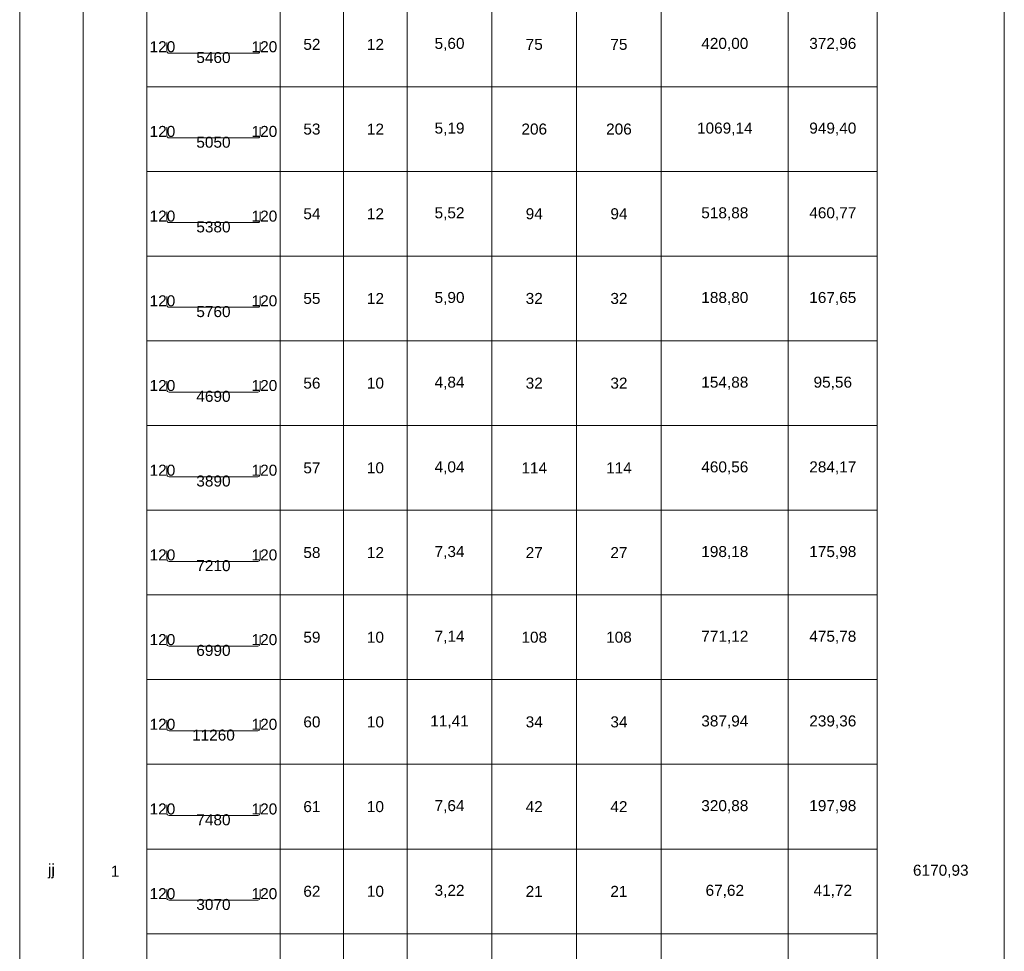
# Model space of a CAD drawing. Extents: x -1474 to 1760906, y -670977 to 75879.
# Tile 4 of 18: x 1646022 to 1650672, y -657766 to -653366. Entities that reach past the tile are written whole.
import ezdxf
from ezdxf.enums import TextEntityAlignment as Align

# ---------------------------------------------------------------- set-up
doc = ezdxf.new("R2010")
doc.units = 0
doc.header["$LTSCALE"] = 10
doc.header["$MEASUREMENT"] = 0
doc.layers.add('P-Linia1', color=3, linetype='Continuous', lineweight=40)
doc.styles.add('style2', font='arial.ttf', dxfattribs={"height": 40})

msp = doc.modelspace()

# ---------------------------------------------------------------- linework, layer by layer
at = {"layer": 'P-Linia1', "color": 2, "lineweight": 15}
for p, q in [((1646021.5298, -665093.199), (1646021.5298, -649173.199)), ((1650671.5298, -649173.199), (1650671.5298, -665093.199)), ((1646021.5298, -665093.199), (1646021.5298, -649683.199)), ((1646321.5298, -649683.199), (1646321.5298, -665093.199)), ((1646321.5298, -665093.199), (1646321.5298, -649683.199)), ((1646621.5298, -649683.199), (1646621.5298, -665093.199)), ((1650071.5298, -665093.199), (1650071.5298, -649683.199)), ((1650671.5298, -649683.199), (1650671.5298, -665093.199)), ((1646621.5298, -653683.199), (1646621.5298, -653283.199)), ((1647251.5298, -653283.199), (1647251.5298, -653683.199)), ((1647251.5298, -653683.199), (1647251.5298, -653283.199)), ((1647551.5298, -653283.199), (1647551.5298, -653683.199)), ((1647551.5298, -653683.199), (1647551.5298, -653283.199)), ((1647851.5298, -653283.199), (1647851.5298, -653683.199)), ((1647851.5298, -653683.199), (1647851.5298, -653283.199)), ((1648251.5298, -653283.199), (1648251.5298, -653683.199)), ((1648251.5298, -653683.199), (1648251.5298, -653283.199)), ((1648651.5298, -653283.199), (1648651.5298, -653683.199)), ((1648651.5298, -653683.199), (1648651.5298, -653283.199)), ((1649051.5298, -653283.199), (1649051.5298, -653683.199)), ((1649051.5298, -653683.199), (1649051.5298, -653283.199)), ((1649651.5298, -653283.199), (1649651.5298, -653683.199)), ((1649651.5298, -653683.199), (1649651.5298, -653283.199)), ((1650071.5298, -653283.199), (1650071.5298, -653683.199)), ((1646716.04767, -653474.34906), (1646716.04767, -653513.81108)), ((1647157.01194, -653513.81108), (1647157.01194, -653474.34906)), ((1646726.85557, -653524.61899), (1647146.20404, -653524.61899)), ((1647251.5298, -653683.199), (1646621.5298, -653683.199)), ((1646621.5298, -653683.199), (1647251.5298, -653683.199)), ((1646621.5298, -654083.199), (1646621.5298, -653683.199)), ((1647551.5298, -653683.199), (1647251.5298, -653683.199)), ((1647251.5298, -653683.199), (1647251.5298, -654083.199)), ((1647251.5298, -653683.199), (1647551.5298, -653683.199)), ((1647251.5298, -654083.199), (1647251.5298, -653683.199)), ((1647851.5298, -653683.199), (1647551.5298, -653683.199)), ((1647551.5298, -653683.199), (1647551.5298, -654083.199)), ((1647551.5298, -653683.199), (1647851.5298, -653683.199)), ((1647551.5298, -654083.199), (1647551.5298, -653683.199)), ((1648251.5298, -653683.199), (1647851.5298, -653683.199)), ((1647851.5298, -653683.199), (1647851.5298, -654083.199)), ((1647851.5298, -653683.199), (1648251.5298, -653683.199)), ((1647851.5298, -654083.199), (1647851.5298, -653683.199)), ((1648651.5298, -653683.199), (1648251.5298, -653683.199)), ((1648251.5298, -653683.199), (1648251.5298, -654083.199)), ((1648251.5298, -653683.199), (1648651.5298, -653683.199)), ((1648251.5298, -654083.199), (1648251.5298, -653683.199)), ((1649051.5298, -653683.199), (1648651.5298, -653683.199)), ((1648651.5298, -653683.199), (1648651.5298, -654083.199)), ((1648651.5298, -653683.199), (1649051.5298, -653683.199)), ((1648651.5298, -654083.199), (1648651.5298, -653683.199)), ((1649651.5298, -653683.199), (1649051.5298, -653683.199)), ((1649051.5298, -653683.199), (1649051.5298, -654083.199)), ((1649051.5298, -653683.199), (1649651.5298, -653683.199)), ((1649051.5298, -654083.199), (1649051.5298, -653683.199)), ((1650071.5298, -653683.199), (1649651.5298, -653683.199)), ((1649651.5298, -653683.199), (1649651.5298, -654083.199)), ((1649651.5298, -653683.199), (1650071.5298, -653683.199)), ((1649651.5298, -654083.199), (1649651.5298, -653683.199)), ((1650071.5298, -653683.199), (1650071.5298, -654083.199)), ((1646716.04767, -653874.34906), (1646716.04767, -653913.81108)), ((1647157.01194, -653913.81108), (1647157.01194, -653874.34906)), ((1646726.85557, -653924.61899), (1647146.20404, -653924.61899)), ((1647251.5298, -654083.199), (1646621.5298, -654083.199)), ((1646621.5298, -654083.199), (1647251.5298, -654083.199)), ((1646621.5298, -654483.199), (1646621.5298, -654083.199)), ((1647551.5298, -654083.199), (1647251.5298, -654083.199)), ((1647251.5298, -654083.199), (1647251.5298, -654483.199)), ((1647251.5298, -654083.199), (1647551.5298, -654083.199)), ((1647251.5298, -654483.199), (1647251.5298, -654083.199)), ((1647851.5298, -654083.199), (1647551.5298, -654083.199)), ((1647551.5298, -654083.199), (1647551.5298, -654483.199)), ((1647551.5298, -654083.199), (1647851.5298, -654083.199)), ((1647551.5298, -654483.199), (1647551.5298, -654083.199)), ((1648251.5298, -654083.199), (1647851.5298, -654083.199)), ((1647851.5298, -654083.199), (1647851.5298, -654483.199)), ((1647851.5298, -654083.199), (1648251.5298, -654083.199)), ((1647851.5298, -654483.199), (1647851.5298, -654083.199)), ((1648651.5298, -654083.199), (1648251.5298, -654083.199)), ((1648251.5298, -654083.199), (1648251.5298, -654483.199)), ((1648251.5298, -654083.199), (1648651.5298, -654083.199)), ((1648251.5298, -654483.199), (1648251.5298, -654083.199)), ((1649051.5298, -654083.199), (1648651.5298, -654083.199)), ((1648651.5298, -654083.199), (1648651.5298, -654483.199)), ((1648651.5298, -654083.199), (1649051.5298, -654083.199)), ((1648651.5298, -654483.199), (1648651.5298, -654083.199)), ((1649651.5298, -654083.199), (1649051.5298, -654083.199)), ((1649051.5298, -654083.199), (1649051.5298, -654483.199)), ((1649051.5298, -654083.199), (1649651.5298, -654083.199)), ((1649051.5298, -654483.199), (1649051.5298, -654083.199)), ((1650071.5298, -654083.199), (1649651.5298, -654083.199)), ((1649651.5298, -654083.199), (1649651.5298, -654483.199)), ((1649651.5298, -654083.199), (1650071.5298, -654083.199)), ((1649651.5298, -654483.199), (1649651.5298, -654083.199)), ((1650071.5298, -654083.199), (1650071.5298, -654483.199)), ((1646716.04767, -654274.34906), (1646716.04767, -654313.81108)), ((1647157.01194, -654313.81108), (1647157.01194, -654274.34906)), ((1646726.85557, -654324.61899), (1647146.20404, -654324.61899)), ((1647251.5298, -654483.199), (1646621.5298, -654483.199)), ((1646621.5298, -654483.199), (1647251.5298, -654483.199)), ((1646621.5298, -654883.199), (1646621.5298, -654483.199)), ((1647551.5298, -654483.199), (1647251.5298, -654483.199)), ((1647251.5298, -654483.199), (1647251.5298, -654883.199)), ((1647251.5298, -654483.199), (1647551.5298, -654483.199)), ((1647251.5298, -654883.199), (1647251.5298, -654483.199)), ((1647851.5298, -654483.199), (1647551.5298, -654483.199)), ((1647551.5298, -654483.199), (1647551.5298, -654883.199)), ((1647551.5298, -654483.199), (1647851.5298, -654483.199)), ((1647551.5298, -654883.199), (1647551.5298, -654483.199)), ((1648251.5298, -654483.199), (1647851.5298, -654483.199)), ((1647851.5298, -654483.199), (1647851.5298, -654883.199)), ((1647851.5298, -654483.199), (1648251.5298, -654483.199)), ((1647851.5298, -654883.199), (1647851.5298, -654483.199)), ((1648651.5298, -654483.199), (1648251.5298, -654483.199)), ((1648251.5298, -654483.199), (1648251.5298, -654883.199)), ((1648251.5298, -654483.199), (1648651.5298, -654483.199)), ((1648251.5298, -654883.199), (1648251.5298, -654483.199)), ((1649051.5298, -654483.199), (1648651.5298, -654483.199)), ((1648651.5298, -654483.199), (1648651.5298, -654883.199)), ((1648651.5298, -654483.199), (1649051.5298, -654483.199)), ((1648651.5298, -654883.199), (1648651.5298, -654483.199)), ((1649651.5298, -654483.199), (1649051.5298, -654483.199)), ((1649051.5298, -654483.199), (1649051.5298, -654883.199)), ((1649051.5298, -654483.199), (1649651.5298, -654483.199)), ((1649051.5298, -654883.199), (1649051.5298, -654483.199)), ((1650071.5298, -654483.199), (1649651.5298, -654483.199)), ((1649651.5298, -654483.199), (1649651.5298, -654883.199)), ((1649651.5298, -654483.199), (1650071.5298, -654483.199)), ((1649651.5298, -654883.199), (1649651.5298, -654483.199)), ((1650071.5298, -654483.199), (1650071.5298, -654883.199)), ((1646716.04767, -654674.34906), (1646716.04767, -654713.81108)), ((1647157.01194, -654713.81108), (1647157.01194, -654674.34906)), ((1646726.85557, -654724.61899), (1647146.20404, -654724.61899)), ((1647251.5298, -654883.199), (1646621.5298, -654883.199)), ((1646621.5298, -654883.199), (1647251.5298, -654883.199)), ((1646621.5298, -655283.199), (1646621.5298, -654883.199)), ((1647551.5298, -654883.199), (1647251.5298, -654883.199)), ((1647251.5298, -654883.199), (1647251.5298, -655283.199)), ((1647251.5298, -654883.199), (1647551.5298, -654883.199)), ((1647251.5298, -655283.199), (1647251.5298, -654883.199)), ((1647851.5298, -654883.199), (1647551.5298, -654883.199)), ((1647551.5298, -654883.199), (1647551.5298, -655283.199)), ((1647551.5298, -654883.199), (1647851.5298, -654883.199)), ((1647551.5298, -655283.199), (1647551.5298, -654883.199)), ((1648251.5298, -654883.199), (1647851.5298, -654883.199)), ((1647851.5298, -654883.199), (1647851.5298, -655283.199)), ((1647851.5298, -654883.199), (1648251.5298, -654883.199)), ((1647851.5298, -655283.199), (1647851.5298, -654883.199)), ((1648651.5298, -654883.199), (1648251.5298, -654883.199)), ((1648251.5298, -654883.199), (1648251.5298, -655283.199)), ((1648251.5298, -654883.199), (1648651.5298, -654883.199)), ((1648251.5298, -655283.199), (1648251.5298, -654883.199)), ((1649051.5298, -654883.199), (1648651.5298, -654883.199)), ((1648651.5298, -654883.199), (1648651.5298, -655283.199)), ((1648651.5298, -654883.199), (1649051.5298, -654883.199)), ((1648651.5298, -655283.199), (1648651.5298, -654883.199)), ((1649651.5298, -654883.199), (1649051.5298, -654883.199)), ((1649051.5298, -654883.199), (1649051.5298, -655283.199)), ((1649051.5298, -654883.199), (1649651.5298, -654883.199)), ((1649051.5298, -655283.199), (1649051.5298, -654883.199)), ((1650071.5298, -654883.199), (1649651.5298, -654883.199)), ((1649651.5298, -654883.199), (1649651.5298, -655283.199)), ((1649651.5298, -654883.199), (1650071.5298, -654883.199)), ((1649651.5298, -655283.199), (1649651.5298, -654883.199)), ((1650071.5298, -654883.199), (1650071.5298, -655283.199)), ((1646716.04767, -655074.12858), (1646716.04767, -655114.03156)), ((1647157.01194, -655114.03156), (1647157.01194, -655074.12858)), ((1646726.85557, -655124.83947), (1647146.20404, -655124.83947)), ((1647251.5298, -655283.199), (1646621.5298, -655283.199)), ((1646621.5298, -655283.199), (1647251.5298, -655283.199)), ((1646621.5298, -655683.199), (1646621.5298, -655283.199)), ((1647551.5298, -655283.199), (1647251.5298, -655283.199)), ((1647251.5298, -655283.199), (1647251.5298, -655683.199)), ((1647251.5298, -655283.199), (1647551.5298, -655283.199)), ((1647251.5298, -655683.199), (1647251.5298, -655283.199)), ((1647851.5298, -655283.199), (1647551.5298, -655283.199)), ((1647551.5298, -655283.199), (1647551.5298, -655683.199)), ((1647551.5298, -655283.199), (1647851.5298, -655283.199)), ((1647551.5298, -655683.199), (1647551.5298, -655283.199)), ((1648251.5298, -655283.199), (1647851.5298, -655283.199)), ((1647851.5298, -655283.199), (1647851.5298, -655683.199)), ((1647851.5298, -655283.199), (1648251.5298, -655283.199)), ((1647851.5298, -655683.199), (1647851.5298, -655283.199)), ((1648651.5298, -655283.199), (1648251.5298, -655283.199)), ((1648251.5298, -655283.199), (1648251.5298, -655683.199)), ((1648251.5298, -655283.199), (1648651.5298, -655283.199)), ((1648251.5298, -655683.199), (1648251.5298, -655283.199)), ((1649051.5298, -655283.199), (1648651.5298, -655283.199)), ((1648651.5298, -655283.199), (1648651.5298, -655683.199)), ((1648651.5298, -655283.199), (1649051.5298, -655283.199)), ((1648651.5298, -655683.199), (1648651.5298, -655283.199)), ((1649651.5298, -655283.199), (1649051.5298, -655283.199)), ((1649051.5298, -655283.199), (1649051.5298, -655683.199)), ((1649051.5298, -655283.199), (1649651.5298, -655283.199)), ((1649051.5298, -655683.199), (1649051.5298, -655283.199)), ((1650071.5298, -655283.199), (1649651.5298, -655283.199)), ((1649651.5298, -655283.199), (1649651.5298, -655683.199)), ((1649651.5298, -655283.199), (1650071.5298, -655283.199)), ((1649651.5298, -655683.199), (1649651.5298, -655283.199)), ((1650071.5298, -655283.199), (1650071.5298, -655683.199)), ((1646716.04767, -655474.12858), (1646716.04767, -655514.03156)), ((1647157.01194, -655514.03156), (1647157.01194, -655474.12858)), ((1646726.85557, -655524.83947), (1647146.20404, -655524.83947)), ((1647251.5298, -655683.199), (1646621.5298, -655683.199)), ((1646621.5298, -655683.199), (1647251.5298, -655683.199)), ((1646621.5298, -656083.199), (1646621.5298, -655683.199)), ((1647551.5298, -655683.199), (1647251.5298, -655683.199)), ((1647251.5298, -655683.199), (1647251.5298, -656083.199)), ((1647251.5298, -655683.199), (1647551.5298, -655683.199)), ((1647251.5298, -656083.199), (1647251.5298, -655683.199)), ((1647851.5298, -655683.199), (1647551.5298, -655683.199)), ((1647551.5298, -655683.199), (1647551.5298, -656083.199)), ((1647551.5298, -655683.199), (1647851.5298, -655683.199)), ((1647551.5298, -656083.199), (1647551.5298, -655683.199)), ((1648251.5298, -655683.199), (1647851.5298, -655683.199)), ((1647851.5298, -655683.199), (1647851.5298, -656083.199)), ((1647851.5298, -655683.199), (1648251.5298, -655683.199)), ((1647851.5298, -656083.199), (1647851.5298, -655683.199)), ((1648651.5298, -655683.199), (1648251.5298, -655683.199)), ((1648251.5298, -655683.199), (1648251.5298, -656083.199)), ((1648251.5298, -655683.199), (1648651.5298, -655683.199)), ((1648251.5298, -656083.199), (1648251.5298, -655683.199)), ((1649051.5298, -655683.199), (1648651.5298, -655683.199)), ((1648651.5298, -655683.199), (1648651.5298, -656083.199)), ((1648651.5298, -655683.199), (1649051.5298, -655683.199)), ((1648651.5298, -656083.199), (1648651.5298, -655683.199)), ((1649651.5298, -655683.199), (1649051.5298, -655683.199)), ((1649051.5298, -655683.199), (1649051.5298, -656083.199)), ((1649051.5298, -655683.199), (1649651.5298, -655683.199)), ((1649051.5298, -656083.199), (1649051.5298, -655683.199)), ((1650071.5298, -655683.199), (1649651.5298, -655683.199)), ((1649651.5298, -655683.199), (1649651.5298, -656083.199)), ((1649651.5298, -655683.199), (1650071.5298, -655683.199)), ((1649651.5298, -656083.199), (1649651.5298, -655683.199)), ((1650071.5298, -655683.199), (1650071.5298, -656083.199)), ((1646716.04767, -655874.34906), (1646716.04767, -655913.81108)), ((1647157.01194, -655913.81108), (1647157.01194, -655874.34906)), ((1646726.85557, -655924.61899), (1647146.20404, -655924.61899)), ((1647251.5298, -656083.199), (1646621.5298, -656083.199)), ((1646621.5298, -656083.199), (1647251.5298, -656083.199)), ((1646621.5298, -656483.199), (1646621.5298, -656083.199)), ((1647551.5298, -656083.199), (1647251.5298, -656083.199)), ((1647251.5298, -656083.199), (1647251.5298, -656483.199)), ((1647251.5298, -656083.199), (1647551.5298, -656083.199)), ((1647251.5298, -656483.199), (1647251.5298, -656083.199)), ((1647851.5298, -656083.199), (1647551.5298, -656083.199)), ((1647551.5298, -656083.199), (1647551.5298, -656483.199)), ((1647551.5298, -656083.199), (1647851.5298, -656083.199)), ((1647551.5298, -656483.199), (1647551.5298, -656083.199)), ((1648251.5298, -656083.199), (1647851.5298, -656083.199)), ((1647851.5298, -656083.199), (1647851.5298, -656483.199)), ((1647851.5298, -656083.199), (1648251.5298, -656083.199)), ((1647851.5298, -656483.199), (1647851.5298, -656083.199)), ((1648651.5298, -656083.199), (1648251.5298, -656083.199)), ((1648251.5298, -656083.199), (1648251.5298, -656483.199)), ((1648251.5298, -656083.199), (1648651.5298, -656083.199)), ((1648251.5298, -656483.199), (1648251.5298, -656083.199)), ((1649051.5298, -656083.199), (1648651.5298, -656083.199)), ((1648651.5298, -656083.199), (1648651.5298, -656483.199)), ((1648651.5298, -656083.199), (1649051.5298, -656083.199)), ((1648651.5298, -656483.199), (1648651.5298, -656083.199)), ((1649651.5298, -656083.199), (1649051.5298, -656083.199)), ((1649051.5298, -656083.199), (1649051.5298, -656483.199)), ((1649051.5298, -656083.199), (1649651.5298, -656083.199)), ((1649051.5298, -656483.199), (1649051.5298, -656083.199)), ((1650071.5298, -656083.199), (1649651.5298, -656083.199)), ((1649651.5298, -656083.199), (1649651.5298, -656483.199)), ((1649651.5298, -656083.199), (1650071.5298, -656083.199)), ((1649651.5298, -656483.199), (1649651.5298, -656083.199)), ((1650071.5298, -656083.199), (1650071.5298, -656483.199)), ((1646716.04767, -656274.12858), (1646716.04767, -656314.03156)), ((1647157.01194, -656314.03156), (1647157.01194, -656274.12858)), ((1646726.85557, -656324.83947), (1647146.20404, -656324.83947)), ((1647251.5298, -656483.199), (1646621.5298, -656483.199)), ((1646621.5298, -656483.199), (1647251.5298, -656483.199)), ((1646621.5298, -656883.199), (1646621.5298, -656483.199)), ((1647551.5298, -656483.199), (1647251.5298, -656483.199)), ((1647251.5298, -656483.199), (1647251.5298, -656883.199)), ((1647251.5298, -656483.199), (1647551.5298, -656483.199)), ((1647251.5298, -656883.199), (1647251.5298, -656483.199)), ((1647851.5298, -656483.199), (1647551.5298, -656483.199)), ((1647551.5298, -656483.199), (1647551.5298, -656883.199)), ((1647551.5298, -656483.199), (1647851.5298, -656483.199)), ((1647551.5298, -656883.199), (1647551.5298, -656483.199)), ((1648251.5298, -656483.199), (1647851.5298, -656483.199)), ((1647851.5298, -656483.199), (1647851.5298, -656883.199)), ((1647851.5298, -656483.199), (1648251.5298, -656483.199)), ((1647851.5298, -656883.199), (1647851.5298, -656483.199)), ((1648651.5298, -656483.199), (1648251.5298, -656483.199)), ((1648251.5298, -656483.199), (1648251.5298, -656883.199)), ((1648251.5298, -656483.199), (1648651.5298, -656483.199)), ((1648251.5298, -656883.199), (1648251.5298, -656483.199)), ((1649051.5298, -656483.199), (1648651.5298, -656483.199)), ((1648651.5298, -656483.199), (1648651.5298, -656883.199)), ((1648651.5298, -656483.199), (1649051.5298, -656483.199)), ((1648651.5298, -656883.199), (1648651.5298, -656483.199)), ((1649651.5298, -656483.199), (1649051.5298, -656483.199)), ((1649051.5298, -656483.199), (1649051.5298, -656883.199)), ((1649051.5298, -656483.199), (1649651.5298, -656483.199)), ((1649051.5298, -656883.199), (1649051.5298, -656483.199)), ((1650071.5298, -656483.199), (1649651.5298, -656483.199)), ((1649651.5298, -656483.199), (1649651.5298, -656883.199)), ((1649651.5298, -656483.199), (1650071.5298, -656483.199)), ((1649651.5298, -656883.199), (1649651.5298, -656483.199)), ((1650071.5298, -656483.199), (1650071.5298, -656883.199)), ((1646716.04767, -656674.12858), (1646716.04767, -656714.03156)), ((1647157.01194, -656714.03156), (1647157.01194, -656674.12858)), ((1646726.85557, -656724.83947), (1647146.20404, -656724.83947)), ((1647251.5298, -656883.199), (1646621.5298, -656883.199)), ((1646621.5298, -656883.199), (1647251.5298, -656883.199)), ((1646621.5298, -657283.199), (1646621.5298, -656883.199)), ((1647551.5298, -656883.199), (1647251.5298, -656883.199)), ((1647251.5298, -656883.199), (1647251.5298, -657283.199)), ((1647251.5298, -656883.199), (1647551.5298, -656883.199)), ((1647251.5298, -657283.199), (1647251.5298, -656883.199)), ((1647851.5298, -656883.199), (1647551.5298, -656883.199)), ((1647551.5298, -656883.199), (1647551.5298, -657283.199)), ((1647551.5298, -656883.199), (1647851.5298, -656883.199)), ((1647551.5298, -657283.199), (1647551.5298, -656883.199)), ((1648251.5298, -656883.199), (1647851.5298, -656883.199)), ((1647851.5298, -656883.199), (1647851.5298, -657283.199)), ((1647851.5298, -656883.199), (1648251.5298, -656883.199)), ((1647851.5298, -657283.199), (1647851.5298, -656883.199)), ((1648651.5298, -656883.199), (1648251.5298, -656883.199)), ((1648251.5298, -656883.199), (1648251.5298, -657283.199)), ((1648251.5298, -656883.199), (1648651.5298, -656883.199)), ((1648251.5298, -657283.199), (1648251.5298, -656883.199)), ((1649051.5298, -656883.199), (1648651.5298, -656883.199)), ((1648651.5298, -656883.199), (1648651.5298, -657283.199)), ((1648651.5298, -656883.199), (1649051.5298, -656883.199)), ((1648651.5298, -657283.199), (1648651.5298, -656883.199)), ((1649651.5298, -656883.199), (1649051.5298, -656883.199)), ((1649051.5298, -656883.199), (1649051.5298, -657283.199)), ((1649051.5298, -656883.199), (1649651.5298, -656883.199)), ((1649051.5298, -657283.199), (1649051.5298, -656883.199)), ((1650071.5298, -656883.199), (1649651.5298, -656883.199)), ((1649651.5298, -656883.199), (1649651.5298, -657283.199)), ((1649651.5298, -656883.199), (1650071.5298, -656883.199)), ((1649651.5298, -657283.199), (1649651.5298, -656883.199)), ((1650071.5298, -656883.199), (1650071.5298, -657283.199)), ((1646716.04767, -657074.12858), (1646716.04767, -657114.03156)), ((1647157.01194, -657114.03156), (1647157.01194, -657074.12858)), ((1646726.85557, -657124.83947), (1647146.20404, -657124.83947)), ((1647251.5298, -657283.199), (1646621.5298, -657283.199)), ((1646621.5298, -657283.199), (1647251.5298, -657283.199)), ((1646621.5298, -657683.199), (1646621.5298, -657283.199)), ((1647551.5298, -657283.199), (1647251.5298, -657283.199)), ((1647251.5298, -657283.199), (1647251.5298, -657683.199)), ((1647251.5298, -657283.199), (1647551.5298, -657283.199)), ((1647251.5298, -657683.199), (1647251.5298, -657283.199)), ((1647851.5298, -657283.199), (1647551.5298, -657283.199)), ((1647551.5298, -657283.199), (1647551.5298, -657683.199)), ((1647551.5298, -657283.199), (1647851.5298, -657283.199)), ((1647551.5298, -657683.199), (1647551.5298, -657283.199)), ((1648251.5298, -657283.199), (1647851.5298, -657283.199)), ((1647851.5298, -657283.199), (1647851.5298, -657683.199)), ((1647851.5298, -657283.199), (1648251.5298, -657283.199)), ((1647851.5298, -657683.199), (1647851.5298, -657283.199)), ((1648651.5298, -657283.199), (1648251.5298, -657283.199)), ((1648251.5298, -657283.199), (1648251.5298, -657683.199)), ((1648251.5298, -657283.199), (1648651.5298, -657283.199)), ((1648251.5298, -657683.199), (1648251.5298, -657283.199)), ((1649051.5298, -657283.199), (1648651.5298, -657283.199)), ((1648651.5298, -657283.199), (1648651.5298, -657683.199)), ((1648651.5298, -657283.199), (1649051.5298, -657283.199)), ((1648651.5298, -657683.199), (1648651.5298, -657283.199)), ((1649651.5298, -657283.199), (1649051.5298, -657283.199)), ((1649051.5298, -657283.199), (1649051.5298, -657683.199)), ((1649051.5298, -657283.199), (1649651.5298, -657283.199)), ((1649051.5298, -657683.199), (1649051.5298, -657283.199)), ((1650071.5298, -657283.199), (1649651.5298, -657283.199)), ((1649651.5298, -657283.199), (1649651.5298, -657683.199)), ((1649651.5298, -657283.199), (1650071.5298, -657283.199)), ((1649651.5298, -657683.199), (1649651.5298, -657283.199)), ((1650071.5298, -657283.199), (1650071.5298, -657683.199)), ((1646716.04767, -657474.12858), (1646716.04767, -657514.03156)), ((1647157.01194, -657514.03156), (1647157.01194, -657474.12858)), ((1646726.85557, -657524.83947), (1647146.20404, -657524.83947)), ((1647251.5298, -657683.199), (1646621.5298, -657683.199)), ((1646621.5298, -657683.199), (1647251.5298, -657683.199)), ((1646621.5298, -658083.199), (1646621.5298, -657683.199)), ((1647551.5298, -657683.199), (1647251.5298, -657683.199)), ((1647251.5298, -657683.199), (1647251.5298, -658083.199)), ((1647251.5298, -657683.199), (1647551.5298, -657683.199)), ((1647251.5298, -658083.199), (1647251.5298, -657683.199)), ((1647851.5298, -657683.199), (1647551.5298, -657683.199)), ((1647551.5298, -657683.199), (1647551.5298, -658083.199)), ((1647551.5298, -657683.199), (1647851.5298, -657683.199)), ((1647551.5298, -658083.199), (1647551.5298, -657683.199)), ((1648251.5298, -657683.199), (1647851.5298, -657683.199)), ((1647851.5298, -657683.199), (1647851.5298, -658083.199)), ((1647851.5298, -657683.199), (1648251.5298, -657683.199)), ((1647851.5298, -658083.199), (1647851.5298, -657683.199)), ((1648651.5298, -657683.199), (1648251.5298, -657683.199)), ((1648251.5298, -657683.199), (1648251.5298, -658083.199)), ((1648251.5298, -657683.199), (1648651.5298, -657683.199)), ((1648251.5298, -658083.199), (1648251.5298, -657683.199)), ((1649051.5298, -657683.199), (1648651.5298, -657683.199)), ((1648651.5298, -657683.199), (1648651.5298, -658083.199)), ((1648651.5298, -657683.199), (1649051.5298, -657683.199)), ((1648651.5298, -658083.199), (1648651.5298, -657683.199)), ((1649651.5298, -657683.199), (1649051.5298, -657683.199)), ((1649051.5298, -657683.199), (1649051.5298, -658083.199)), ((1649051.5298, -657683.199), (1649651.5298, -657683.199)), ((1649051.5298, -658083.199), (1649051.5298, -657683.199)), ((1650071.5298, -657683.199), (1649651.5298, -657683.199)), ((1649651.5298, -657683.199), (1649651.5298, -658083.199)), ((1649651.5298, -657683.199), (1650071.5298, -657683.199)), ((1649651.5298, -658083.199), (1649651.5298, -657683.199)), ((1650071.5298, -657683.199), (1650071.5298, -658083.199))]:
    msp.add_line(p, q, dxfattribs=at)
for centre, start, end in [((1646726.85557, -653513.81108), 180, 270), ((1647146.20404, -653513.81108), 270, 0), ((1646726.85557, -653913.81108), 180, 270), ((1647146.20404, -653913.81108), 270, 0), ((1646726.85557, -654313.81108), 180, 270), ((1647146.20404, -654313.81108), 270, 0), ((1646726.85557, -654713.81108), 180, 270), ((1647146.20404, -654713.81108), 270, 0), ((1646726.85557, -655114.03156), 180, 270), ((1647146.20404, -655114.03156), 270, 0), ((1646726.85557, -655514.03156), 180, 270), ((1647146.20404, -655514.03156), 270, 0), ((1646726.85557, -655913.81108), 180, 270), ((1647146.20404, -655913.81108), 270, 0), ((1646726.85557, -656314.03156), 180, 270), ((1647146.20404, -656314.03156), 270, 0), ((1646726.85557, -656714.03156), 180, 270), ((1647146.20404, -656714.03156), 270, 0), ((1646726.85557, -657114.03156), 180, 270), ((1647146.20404, -657114.03156), 270, 0), ((1646726.85557, -657514.03156), 180, 270), ((1647146.20404, -657514.03156), 270, 0)]:
    msp.add_arc(centre, 10.8079, start, end, dxfattribs=at)

# ---------------------------------------------------------------- texts
at = {"layer": 'P-Linia1', "color": 2, "lineweight": 15, "style": 'style2'}
for s, p in [('120', (1646695.72306, -653494.08007)), ('120', (1647177.33654, -653494.08007)), ('5460', (1646936.5298, -653544.94359)), ('120', (1646695.72306, -653894.08007)), ('120', (1647177.33654, -653894.08007)), ('5050', (1646936.5298, -653944.94359)), ('120', (1646695.72306, -654294.08007)), ('120', (1647177.33654, -654294.08007)), ('5380', (1646936.5298, -654344.94359)), ('120', (1646695.72306, -654694.08007)), ('120', (1647177.33654, -654694.08007)), ('5760', (1646936.5298, -654744.94359)), ('120', (1646695.72306, -655094.08007)), ('120', (1647177.33654, -655094.08007)), ('4690', (1646936.5298, -655145.16407)), ('120', (1646695.72306, -655494.08007)), ('120', (1647177.33654, -655494.08007)), ('3890', (1646936.5298, -655545.16407)), ('120', (1646695.72306, -655894.08007)), ('120', (1647177.33654, -655894.08007)), ('7210', (1646936.5298, -655944.94359)), ('120', (1646695.72306, -656294.08007)), ('120', (1647177.33654, -656294.08007)), ('6990', (1646936.5298, -656345.16407)), ('120', (1646695.72306, -656694.08007)), ('120', (1647177.33654, -656694.08007)), ('11260', (1646936.5298, -656745.16407)), ('120', (1646695.72306, -657094.08007)), ('120', (1647177.33654, -657094.08007)), ('7480', (1646936.5298, -657145.16407)), ('120', (1646695.72306, -657494.08007)), ('120', (1647177.33654, -657494.08007)), ('3070', (1646936.5298, -657545.16407))]:
    msp.add_text(s, height=52, dxfattribs=at).set_placement(p, align=Align.MIDDLE_CENTER)
at = {"layer": 'P-Linia1', "color": 2, "lineweight": 15, "char_height": 52, "width": 390, "attachment_point": 5, "style": 'style2'}
for s, insert in [('52', (1647401.5298, -653483.199)), ('12', (1647701.5298, -653483.199)), ('5,60', (1648051.5298, -653483.199)), ('75', (1648451.5298, -653483.199)), ('75', (1648851.5298, -653483.199)), ('420,00', (1649351.5298, -653483.199)), ('372,96', (1649861.5298, -653483.199)), ('53', (1647401.5298, -653883.199)), ('12', (1647701.5298, -653883.199)), ('5,19', (1648051.5298, -653883.199)), ('206', (1648451.5298, -653883.199)), ('206', (1648851.5298, -653883.199)), ('1069,14', (1649351.5298, -653883.199)), ('949,40', (1649861.5298, -653883.199)), ('54', (1647401.5298, -654283.199)), ('12', (1647701.5298, -654283.199)), ('5,52', (1648051.5298, -654283.199)), ('94', (1648451.5298, -654283.199)), ('94', (1648851.5298, -654283.199)), ('518,88', (1649351.5298, -654283.199)), ('460,77', (1649861.5298, -654283.199)), ('55', (1647401.5298, -654683.199)), ('12', (1647701.5298, -654683.199)), ('5,90', (1648051.5298, -654683.199)), ('32', (1648451.5298, -654683.199)), ('32', (1648851.5298, -654683.199)), ('188,80', (1649351.5298, -654683.199)), ('167,65', (1649861.5298, -654683.199)), ('56', (1647401.5298, -655083.199)), ('10', (1647701.5298, -655083.199)), ('4,84', (1648051.5298, -655083.199)), ('32', (1648451.5298, -655083.199)), ('32', (1648851.5298, -655083.199)), ('154,88', (1649351.5298, -655083.199)), ('95,56', (1649861.5298, -655083.199)), ('57', (1647401.5298, -655483.199)), ('10', (1647701.5298, -655483.199)), ('4,04', (1648051.5298, -655483.199)), ('114', (1648451.5298, -655483.199)), ('114', (1648851.5298, -655483.199)), ('460,56', (1649351.5298, -655483.199)), ('284,17', (1649861.5298, -655483.199)), ('58', (1647401.5298, -655883.199)), ('12', (1647701.5298, -655883.199)), ('7,34', (1648051.5298, -655883.199)), ('27', (1648451.5298, -655883.199)), ('27', (1648851.5298, -655883.199)), ('198,18', (1649351.5298, -655883.199)), ('175,98', (1649861.5298, -655883.199)), ('59', (1647401.5298, -656283.199)), ('10', (1647701.5298, -656283.199)), ('7,14', (1648051.5298, -656283.199)), ('108', (1648451.5298, -656283.199)), ('108', (1648851.5298, -656283.199)), ('771,12', (1649351.5298, -656283.199)), ('475,78', (1649861.5298, -656283.199)), ('60', (1647401.5298, -656683.199)), ('10', (1647701.5298, -656683.199)), ('11,41', (1648051.5298, -656683.199)), ('34', (1648451.5298, -656683.199)), ('34', (1648851.5298, -656683.199)), ('387,94', (1649351.5298, -656683.199)), ('239,36', (1649861.5298, -656683.199)), ('61', (1647401.5298, -657083.199)), ('10', (1647701.5298, -657083.199)), ('7,64', (1648051.5298, -657083.199)), ('42', (1648451.5298, -657083.199)), ('42', (1648851.5298, -657083.199)), ('320,88', (1649351.5298, -657083.199)), ('197,98', (1649861.5298, -657083.199)), ('jj', (1646171.5298, -657388.199)), ('1', (1646471.5298, -657388.199)), ('6170,93', (1650371.5298, -657388.199)), ('62', (1647401.5298, -657483.199)), ('10', (1647701.5298, -657483.199)), ('3,22', (1648051.5298, -657483.199)), ('21', (1648451.5298, -657483.199)), ('21', (1648851.5298, -657483.199)), ('67,62', (1649351.5298, -657483.199)), ('41,72', (1649861.5298, -657483.199))]:
    msp.add_mtext(s, dxfattribs=dict(at, insert=insert))

doc.saveas('drawing.dxf')
